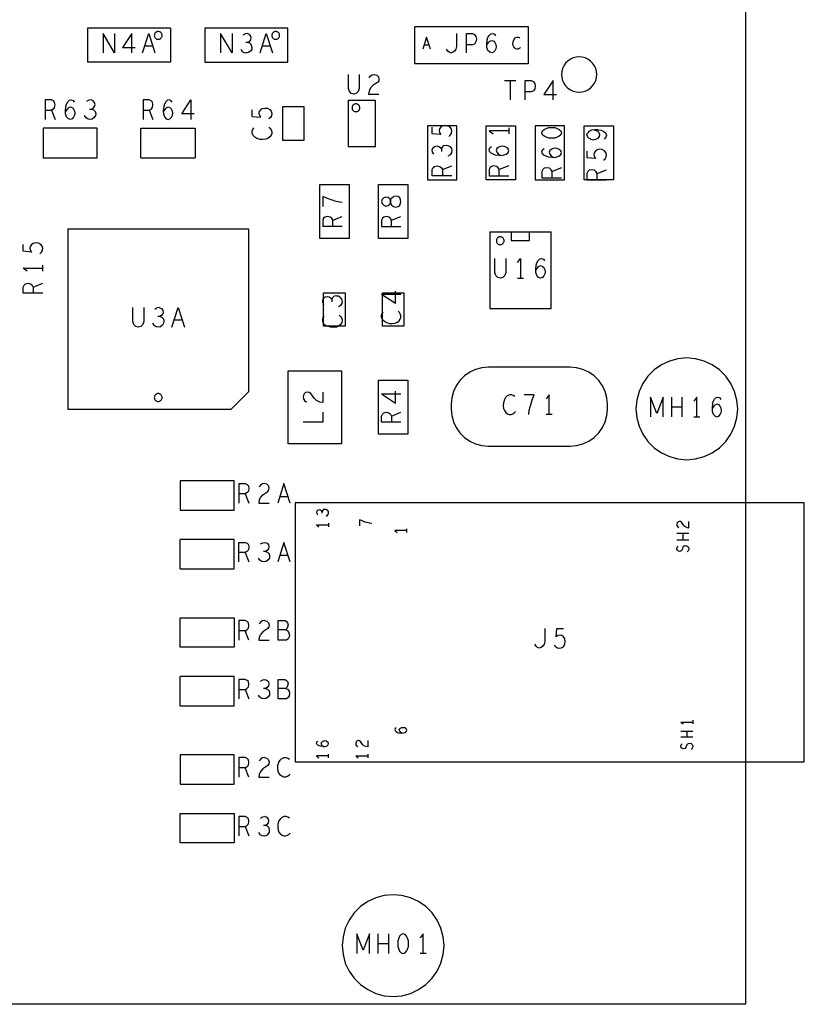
# Model space of a CAD drawing. Extents: x 235 to 565, y 215 to 425.
# Tile 7 of 15: x 398 to 438, y 279 to 330. Entities that reach past the tile are written whole.
import ezdxf

# ---------------------------------------------------------------- set-up
doc = ezdxf.new("R2010")
doc.units = 0
doc.layers.add('RVP8-IFD_G_tassy_art', color=2, linetype='CONTINUOUS')

msp = doc.modelspace()

# ---------------------------------------------------------------- linework, layer by layer
at = {"layer": 'RVP8-IFD_G_tassy_art'}
for points in [[(434.974, 359.439), (434.974, 279.439), (254.974, 279.439), (254.974, 279.439)], [(405.594, 329.309), (401.354, 329.309), (401.354, 327.569)], [(405.594, 329.309), (405.594, 327.569), (401.354, 327.569)], [(402.161, 329.039), (402.161, 328.039)], [(402.744, 328.039), (402.161, 329.039)], [(402.744, 329.039), (402.744, 328.039)], [(403.625, 328.039), (403.625, 329.039), (403.156, 328.322)], [(404.176, 328.039), (404.493, 329.039), (404.809, 328.039)], [(408.744, 329.039), (408.744, 328.039), (408.161, 329.039), (408.161, 328.039)], [(409.561, 328.572), (409.637, 328.622), (409.701, 328.705), (409.726, 328.805), (409.701, 328.905), (409.637, 328.989), (409.523, 329.039), (409.409, 329.022), (409.295, 328.955)], [(410.176, 328.039), (410.493, 329.039), (410.809, 328.039)], [(420.207, 329.039), (420.207, 328.372), (420.182, 328.239), (420.106, 328.139), (420.03, 328.072)], [(420.72, 328.039), (420.72, 329.039), (421.024, 329.039), (421.126, 328.989), (421.202, 328.872), (421.227, 328.739), (421.202, 328.605), (421.138, 328.505), (421.024, 328.455), (420.72, 328.455)], [(421.753, 328.455), (421.842, 328.572), (421.918, 328.639), (422.019, 328.672), (422.108, 328.639), (422.171, 328.572), (422.222, 328.472), (422.234, 328.355), (422.222, 328.255), (422.171, 328.155), (422.095, 328.072), (422.006, 328.039), (421.905, 328.072), (421.816, 328.172), (421.766, 328.322), (421.753, 328.489), (421.778, 328.705), (421.816, 328.822), (421.88, 328.939), (421.968, 329.022), (422.057, 329.039), (422.146, 329.005), (422.209, 328.922)], [(409.764, 328.339), (409.739, 328.455), (409.65, 328.539), (409.561, 328.572), (409.447, 328.572)], [(418.875, 328.232), (418.684, 328.852), (418.492, 328.232)], [(423.284, 328.232), (423.23, 328.253), (423.176, 328.294), (423.13, 328.356), (423.107, 328.418), (423.092, 328.511), (423.1, 328.604), (423.13, 328.707), (423.169, 328.769), (423.222, 328.821), (423.291, 328.852), (423.353, 328.852), (423.406, 328.831), (423.452, 328.8)], [(403.156, 328.322), (403.789, 328.322)], [(404.695, 328.389), (404.29, 328.389)], [(409.194, 328.239), (409.27, 328.122), (409.371, 328.055), (409.485, 328.039)], [(409.764, 328.339), (409.751, 328.239), (409.688, 328.139), (409.587, 328.055), (409.485, 328.039)], [(410.695, 328.389), (410.29, 328.389)], [(418.561, 328.449), (418.806, 328.449)], [(419.928, 328.039), (419.84, 328.072), (419.764, 328.139), (419.7, 328.239)], [(419.928, 328.039), (420.03, 328.072)], [(423.475, 328.325), (423.437, 328.284), (423.391, 328.253), (423.337, 328.232), (423.284, 328.232)], [(415.242, 326.939), (415.242, 326.222), (415.192, 326.072), (415.09, 325.972), (414.964, 325.939), (414.837, 325.972), (414.736, 326.072), (414.685, 326.222), (414.685, 326.939)], [(415.743, 326.772), (415.819, 326.872), (415.908, 326.922), (416.009, 326.939), (416.136, 326.905), (416.224, 326.822), (416.25, 326.722), (416.237, 326.622), (416.186, 326.539), (415.933, 326.372), (415.819, 326.255), (415.743, 326.089), (415.718, 325.939), (416.25, 325.939)], [(422.662, 326.639), (423.245, 326.639)], [(422.954, 326.639), (422.954, 325.639)], [(423.72, 325.639), (423.72, 326.639), (424.024, 326.639), (424.126, 326.589), (424.202, 326.472), (424.227, 326.339), (424.202, 326.205)], [(425.146, 325.639), (425.146, 326.639), (424.677, 325.922), (425.31, 325.922)], [(424.202, 326.205), (424.138, 326.105), (424.024, 326.055), (423.72, 326.055)], [(399.2, 325.639), (399.2, 324.639)], [(399.517, 325.639), (399.2, 325.639)], [(399.682, 325.255), (399.707, 325.389), (399.682, 325.522), (399.618, 325.589), (399.517, 325.639)], [(400.702, 324.855), (400.651, 324.755), (400.575, 324.672), (400.486, 324.639), (400.385, 324.672), (400.296, 324.772), (400.246, 324.922), (400.233, 325.089), (400.258, 325.305), (400.296, 325.422), (400.36, 325.539), (400.448, 325.622), (400.537, 325.639), (400.626, 325.605), (400.689, 325.522)], [(401.468, 325.172), (401.582, 325.172), (401.658, 325.222), (401.722, 325.305), (401.747, 325.405), (401.722, 325.505), (401.658, 325.589), (401.544, 325.639), (401.43, 325.622), (401.316, 325.555)], [(404.2, 325.639), (404.2, 324.639)], [(404.517, 325.122), (404.606, 325.172), (404.682, 325.255), (404.707, 325.389), (404.682, 325.522), (404.618, 325.589), (404.517, 325.639), (404.2, 325.639)], [(405.689, 325.522), (405.626, 325.605), (405.537, 325.639), (405.448, 325.622), (405.36, 325.539), (405.296, 325.422), (405.258, 325.305), (405.233, 325.089), (405.246, 324.922), (405.296, 324.772), (405.385, 324.672), (405.486, 324.639), (405.575, 324.672), (405.651, 324.755), (405.702, 324.855), (405.714, 324.955), (405.702, 325.072), (405.651, 325.172), (405.588, 325.239), (405.499, 325.272), (405.398, 325.239), (405.322, 325.172), (405.233, 325.055)], [(406.81, 324.922), (406.177, 324.922), (406.646, 325.639)], [(406.646, 325.639), (406.646, 324.639)], [(399.2, 325.122), (399.517, 325.122), (399.707, 324.639)], [(399.682, 325.255), (399.606, 325.172), (399.517, 325.122)], [(400.588, 325.239), (400.499, 325.272), (400.398, 325.239), (400.322, 325.172), (400.233, 325.055)], [(400.588, 325.239), (400.651, 325.172), (400.702, 325.072), (400.714, 324.955), (400.702, 324.855)], [(401.582, 325.172), (401.671, 325.139), (401.76, 325.055), (401.785, 324.939), (401.772, 324.839), (401.709, 324.739)], [(404.2, 325.122), (404.517, 325.122), (404.707, 324.639)], [(409.774, 324.797), (410.207, 324.759), (410.14, 324.873), (410.124, 324.961), (410.14, 325.05), (410.207, 325.139), (410.29, 325.202), (410.424, 325.227), (410.557, 325.215), (410.674, 325.151), (410.74, 325.063), (410.774, 324.949), (410.757, 324.835), (410.707, 324.746), (410.624, 324.67)], [(409.774, 324.797), (409.774, 325.139)], [(401.709, 324.739), (401.608, 324.655), (401.506, 324.639), (401.392, 324.655), (401.291, 324.722), (401.215, 324.839)], [(404.094, 322.689), (404.094, 324.189)], [(404.094, 324.189), (406.854, 324.189), (406.854, 322.689)], [(410.324, 323.612), (410.174, 323.625), (410.007, 323.675), (409.907, 323.739), (409.824, 323.827), (409.774, 323.941), (409.774, 324.043), (409.807, 324.131), (409.857, 324.207)], [(410.624, 324.245), (410.69, 324.182), (410.74, 324.106), (410.774, 324.017), (410.774, 323.929), (410.74, 323.84), (410.674, 323.751), (410.574, 323.675), (410.474, 323.637), (410.324, 323.612)], [(419.824, 323.78), (419.907, 323.856), (419.957, 323.945), (419.974, 324.059), (419.94, 324.173), (419.874, 324.261), (419.757, 324.325), (419.624, 324.337), (419.49, 324.312), (419.407, 324.249), (419.34, 324.16), (419.324, 324.071), (419.34, 323.983), (419.407, 323.869), (418.974, 323.907), (418.974, 324.249)], [(422.874, 324.059), (421.874, 324.059), (422.074, 323.907)], [(422.874, 324.211), (422.874, 323.907)], [(426.874, 323.859), (426.907, 323.947)], [(427.44, 324.112), (427.257, 324.112), (427.107, 324.087), (426.974, 324.023), (426.907, 323.947)], [(427.074, 323.631), (427.207, 323.605), (427.324, 323.631), (427.44, 323.694), (427.507, 323.77), (427.524, 323.859), (427.49, 323.96)], [(427.257, 324.112), (427.407, 324.036), (427.49, 323.96)], [(427.44, 324.112), (427.59, 324.087), (427.74, 324.023), (427.84, 323.935)], [(427.84, 323.935), (427.874, 323.833), (427.84, 323.732), (427.757, 323.643)], [(426.874, 323.859), (426.907, 323.757)], [(427.074, 323.631), (426.974, 323.681), (426.907, 323.757)], [(419.057, 322.861), (418.99, 322.975), (418.974, 323.089), (419.024, 323.203), (419.107, 323.267), (419.207, 323.292), (419.307, 323.267), (419.39, 323.203), (419.44, 323.127), (419.44, 323.013)], [(419.44, 323.127), (419.474, 323.216), (419.557, 323.305), (419.674, 323.33), (419.774, 323.317), (419.874, 323.254), (419.957, 323.153), (419.974, 323.051), (419.957, 322.937), (419.89, 322.836), (419.774, 322.76)], [(422.424, 322.798), (422.207, 322.823), (422.09, 322.861), (421.974, 322.925), (421.89, 323.013), (421.874, 323.102), (421.907, 323.191), (421.99, 323.254)], [(422.657, 323.267), (422.557, 323.279), (422.44, 323.267), (422.34, 323.216), (422.274, 323.153), (422.24, 323.064), (422.274, 322.963), (422.34, 322.887), (422.457, 322.798)], [(422.424, 322.798), (422.59, 322.811), (422.74, 322.861), (422.84, 322.95), (422.874, 323.051), (422.84, 323.14), (422.757, 323.216), (422.657, 323.267)], [(425.124, 322.698), (424.907, 322.723), (424.79, 322.761), (424.674, 322.825), (424.59, 322.913), (424.574, 323.002), (424.607, 323.091), (424.69, 323.154)], [(424.974, 323.053), (424.94, 322.964), (424.974, 322.863), (425.04, 322.787), (425.157, 322.698)], [(425.124, 322.698), (425.29, 322.711), (425.44, 322.761), (425.54, 322.85), (425.574, 322.951), (425.54, 323.04), (425.457, 323.116), (425.357, 323.167), (425.257, 323.179), (425.14, 323.167), (425.04, 323.116), (424.974, 323.053)], [(427.724, 322.56), (427.807, 322.636), (427.857, 322.725), (427.874, 322.839), (427.84, 322.953), (427.774, 323.041), (427.657, 323.105), (427.524, 323.117), (427.39, 323.092), (427.307, 323.029), (427.24, 322.94), (427.224, 322.851), (427.24, 322.763), (427.307, 322.649), (426.874, 322.687)], [(426.874, 323.029), (426.874, 322.687)], [(404.094, 322.689), (406.854, 322.689)], [(418.974, 321.765), (418.974, 322.082), (419.024, 322.183), (419.09, 322.247), (419.224, 322.272), (419.357, 322.247), (419.44, 322.171), (419.49, 322.082), (419.49, 321.765)], [(419.49, 322.082), (419.974, 322.272)], [(422.874, 322.272), (422.39, 322.082), (422.34, 322.171), (422.257, 322.247), (422.124, 322.272), (421.99, 322.247), (421.924, 322.183), (421.874, 322.082), (421.874, 321.765), (422.874, 321.765)], [(422.39, 321.765), (422.39, 322.082)], [(425.09, 321.665), (425.09, 321.982), (425.04, 322.071), (424.957, 322.147), (424.824, 322.172), (424.69, 322.147), (424.624, 322.083), (424.574, 321.982), (424.574, 321.665), (425.574, 321.665)], [(425.574, 322.172), (425.09, 321.982)], [(426.924, 321.983), (426.874, 321.882), (426.874, 321.565), (427.874, 321.565)], [(427.39, 321.565), (427.39, 321.882), (427.34, 321.971), (427.257, 322.047), (427.124, 322.072), (426.99, 322.047), (426.924, 321.983)], [(427.39, 321.882), (427.874, 322.072)], [(419.974, 321.765), (418.974, 321.765)], [(413.974, 320.487), (413.807, 320.537), (413.624, 320.601), (413.374, 320.702), (413.374, 320.195)], [(413.974, 320.487), (414.157, 320.449), (414.374, 320.423)], [(416.607, 320.677), (416.49, 320.639), (416.407, 320.55), (416.374, 320.449), (416.407, 320.347), (416.49, 320.259), (416.607, 320.221), (416.724, 320.246), (416.807, 320.309), (416.84, 320.385), (416.89, 320.271), (416.99, 320.195), (417.107, 320.17)], [(416.84, 320.385), (416.84, 320.512), (416.807, 320.588), (416.724, 320.651), (416.607, 320.677)], [(416.84, 320.512), (416.89, 320.626), (416.99, 320.702)], [(416.84, 320.512), (416.84, 320.385)], [(417.107, 320.17), (417.224, 320.195), (417.307, 320.259), (417.357, 320.36), (417.374, 320.449), (417.357, 320.537), (417.307, 320.639), (417.224, 320.702), (417.107, 320.727), (416.99, 320.702)], [(413.89, 319.175), (413.89, 319.492), (413.84, 319.581), (413.757, 319.657), (413.624, 319.682), (413.49, 319.657), (413.424, 319.593), (413.374, 319.492), (413.374, 319.175)], [(413.89, 319.492), (414.374, 319.682)], [(416.757, 319.657), (416.624, 319.682), (416.49, 319.657), (416.424, 319.593), (416.374, 319.492), (416.374, 319.175)], [(416.89, 319.175), (416.89, 319.492), (416.84, 319.581), (416.757, 319.657)], [(416.89, 319.492), (417.374, 319.682)], [(400.364, 319.049), (400.364, 309.829)], [(400.364, 319.049), (409.584, 319.049)], [(409.584, 319.049), (409.584, 310.729), (408.684, 309.829), (400.364, 309.829)], [(414.374, 319.175), (413.374, 319.175)], [(416.374, 319.175), (417.374, 319.175)], [(421.904, 318.899), (421.904, 314.979), (425.044, 314.979), (425.044, 318.899)], [(421.904, 318.899), (425.044, 318.899)], [(423.004, 318.459), (423.944, 318.459), (423.944, 318.889)], [(423.004, 318.889), (423.004, 318.459)], [(398.924, 317.78), (399.007, 317.856), (399.057, 317.945), (399.074, 318.059), (399.04, 318.173), (398.974, 318.261), (398.857, 318.325), (398.724, 318.337), (398.59, 318.312), (398.507, 318.249), (398.44, 318.16), (398.424, 318.071), (398.44, 317.983), (398.507, 317.869), (398.074, 317.907), (398.074, 318.249)], [(422.732, 316.822), (422.682, 316.672), (422.58, 316.572), (422.454, 316.539), (422.327, 316.572), (422.226, 316.672), (422.175, 316.822), (422.175, 317.539)], [(422.732, 317.539), (422.732, 316.822)], [(423.322, 317.339), (423.474, 317.539)], [(423.474, 317.539), (423.474, 316.539)], [(424.506, 316.539), (424.405, 316.572), (424.316, 316.672), (424.266, 316.822), (424.253, 316.989), (424.278, 317.205), (424.316, 317.322), (424.38, 317.439), (424.468, 317.522), (424.557, 317.539), (424.646, 317.505), (424.709, 317.422)], [(398.274, 316.887), (398.074, 317.039), (399.074, 317.039)], [(399.074, 316.887), (399.074, 317.191)], [(424.608, 317.139), (424.519, 317.172), (424.418, 317.139), (424.342, 317.072), (424.253, 316.955)], [(424.608, 317.139), (424.671, 317.072), (424.722, 316.972), (424.734, 316.855), (424.722, 316.755), (424.671, 316.655), (424.595, 316.572), (424.506, 316.539)], [(423.322, 316.539), (423.626, 316.539)], [(398.074, 315.765), (398.074, 316.082), (398.124, 316.183), (398.19, 316.247), (398.324, 316.272), (398.457, 316.247), (398.54, 316.171), (398.59, 316.082), (398.59, 315.765)], [(398.59, 316.082), (399.074, 316.272)], [(399.074, 315.765), (398.074, 315.765)], [(413.457, 315.171), (413.39, 315.285), (413.374, 315.399), (413.424, 315.513), (413.507, 315.577), (413.607, 315.602), (413.707, 315.577), (413.79, 315.513), (413.84, 315.437), (413.84, 315.323)], [(413.84, 315.437), (413.874, 315.526), (413.957, 315.615)], [(414.074, 315.64), (413.957, 315.615)], [(414.074, 315.64), (414.174, 315.627), (414.274, 315.564)], [(414.374, 315.361), (414.357, 315.463), (414.274, 315.564)], [(417.09, 315.232), (416.374, 315.701)], [(417.374, 315.701), (416.374, 315.701)], [(417.09, 315.232), (417.09, 315.865)], [(404.232, 315.039), (404.232, 314.322), (404.182, 314.172), (404.08, 314.072), (403.954, 314.039), (403.827, 314.072), (403.726, 314.172), (403.675, 314.322), (403.675, 315.039)], [(404.796, 314.955), (404.91, 315.022)], [(405.024, 315.039), (404.91, 315.022)], [(405.024, 315.039), (405.138, 314.989), (405.202, 314.905), (405.227, 314.805), (405.202, 314.705)], [(405.677, 314.039), (405.994, 315.039), (406.31, 314.039)], [(414.374, 315.361), (414.357, 315.247), (414.29, 315.146), (414.174, 315.07)], [(405.202, 314.705), (405.138, 314.622), (405.062, 314.572), (404.948, 314.572)], [(405.062, 314.572), (405.151, 314.539)], [(405.151, 314.539), (405.24, 314.455), (405.265, 314.339), (405.252, 314.239)], [(406.196, 314.389), (405.791, 314.389)], [(413.774, 314.025), (413.607, 314.075), (413.507, 314.139), (413.424, 314.227), (413.374, 314.341), (413.374, 314.443), (413.407, 314.531), (413.457, 314.607)], [(414.224, 314.645), (414.29, 314.582), (414.34, 314.506), (414.374, 314.417), (414.374, 314.329), (414.34, 314.24), (414.274, 314.151), (414.174, 314.075), (414.074, 314.037)], [(416.774, 314.225), (416.607, 314.275), (416.507, 314.339), (416.424, 314.427), (416.374, 314.541), (416.374, 314.643), (416.407, 314.731), (416.457, 314.807)], [(417.174, 314.275), (417.274, 314.351), (417.34, 314.44), (417.374, 314.529), (417.374, 314.617), (417.34, 314.706), (417.29, 314.782), (417.224, 314.845)], [(405.252, 314.239), (405.189, 314.139), (405.088, 314.055), (404.986, 314.039), (404.872, 314.055), (404.771, 314.122), (404.695, 314.239)], [(414.074, 314.037), (413.924, 314.012), (413.774, 314.025)], [(416.774, 314.225), (416.924, 314.212), (417.074, 314.237)], [(417.174, 314.275), (417.074, 314.237)], [(421.836, 311.989), (421.507, 311.96), (421.187, 311.874), (420.886, 311.734), (420.615, 311.544), (420.381, 311.31), (420.191, 311.039), (420.051, 310.739), (419.965, 310.419), (419.936, 310.089)], [(426.016, 311.989), (421.836, 311.989)], [(427.916, 310.089), (427.888, 310.419), (427.802, 310.739), (427.662, 311.039), (427.472, 311.31), (427.238, 311.544), (426.966, 311.734), (426.666, 311.874), (426.346, 311.96), (426.016, 311.989)], [(411.614, 308.069), (411.614, 311.809), (414.334, 311.809)], [(414.334, 311.809), (414.334, 308.069), (411.614, 308.069)], [(413.374, 310.715), (413.374, 310.183), (413.224, 310.208), (413.057, 310.284), (412.94, 310.398), (412.774, 310.651), (412.69, 310.702), (412.59, 310.715), (412.49, 310.689), (412.407, 310.601), (412.374, 310.474), (412.39, 310.373), (412.44, 310.284), (412.54, 310.208)], [(417.09, 310.132), (416.374, 310.601)], [(417.374, 310.601), (416.374, 310.601)], [(417.09, 310.132), (417.09, 310.765)], [(422.919, 310.569), (422.805, 310.519), (422.716, 310.435), (422.653, 310.335), (422.602, 310.169), (422.59, 310.019), (422.615, 309.869), (422.653, 309.769), (422.729, 309.669), (422.818, 309.602), (422.906, 309.569), (422.995, 309.569), (423.084, 309.602), (423.16, 309.652), (423.223, 309.719)], [(423.185, 310.485), (423.109, 310.535), (423.021, 310.569), (422.919, 310.569)], [(423.901, 309.569), (423.926, 309.785), (423.964, 309.969), (424.015, 310.135), (424.078, 310.319), (424.18, 310.569), (423.673, 310.569)], [(424.946, 309.569), (424.946, 310.569), (424.794, 310.369)], [(430.114, 310.459), (430.114, 309.459)], [(430.444, 309.625), (430.114, 310.459)], [(430.773, 310.459), (430.444, 309.625)], [(430.773, 309.459), (430.773, 310.459)], [(431.198, 310.459), (431.198, 309.459)], [(431.73, 309.459), (431.73, 310.459)], [(432.484, 309.459), (432.484, 310.459), (432.332, 310.259)], [(433.288, 310.125), (433.326, 310.242), (433.39, 310.359), (433.478, 310.442), (433.567, 310.459), (433.656, 310.425), (433.719, 310.342)], [(419.936, 310.089), (419.936, 309.849)], [(419.936, 309.849), (419.965, 309.519), (420.051, 309.199), (420.191, 308.899), (420.381, 308.627), (420.615, 308.393), (420.886, 308.203), (421.187, 308.063), (421.507, 307.978), (421.836, 307.949), (426.016, 307.949)], [(426.016, 307.949), (426.346, 307.978), (426.666, 308.063), (426.966, 308.203), (427.238, 308.393), (427.472, 308.627), (427.662, 308.899), (427.802, 309.199), (427.888, 309.519), (427.916, 309.849), (427.916, 310.089)], [(431.198, 309.959), (431.73, 309.959)], [(433.288, 310.125), (433.263, 309.909), (433.276, 309.742), (433.326, 309.592), (433.415, 309.492), (433.516, 309.459), (433.605, 309.492), (433.681, 309.575), (433.732, 309.675), (433.744, 309.775), (433.732, 309.892), (433.681, 309.992), (433.618, 310.059), (433.529, 310.092), (433.428, 310.059), (433.352, 309.992), (433.263, 309.875)], [(413.374, 309.682), (413.374, 309.175), (412.374, 309.175)], [(416.374, 309.175), (416.374, 309.492), (416.424, 309.593), (416.49, 309.657), (416.624, 309.682), (416.757, 309.657), (416.84, 309.581), (416.89, 309.492), (416.89, 309.175)], [(416.89, 309.492), (417.374, 309.682)], [(425.098, 309.569), (424.794, 309.569)], [(432.332, 309.459), (432.636, 309.459)], [(417.374, 309.175), (416.374, 309.175)], [(409.1, 306.039), (409.417, 306.039), (409.518, 305.989), (409.582, 305.922), (409.607, 305.789), (409.582, 305.655), (409.506, 305.572), (409.417, 305.522), (409.1, 305.522)], [(409.1, 306.039), (409.1, 305.039)], [(410.133, 305.189), (410.209, 305.355), (410.323, 305.472), (410.576, 305.639), (410.627, 305.722), (410.64, 305.822), (410.614, 305.922), (410.526, 306.005), (410.399, 306.039), (410.298, 306.022), (410.209, 305.972), (410.133, 305.872)], [(411.71, 305.039), (411.394, 306.039), (411.077, 305.039)], [(409.417, 305.522), (409.607, 305.039)], [(411.191, 305.389), (411.596, 305.389)], [(410.133, 305.189), (410.108, 305.039)], [(410.108, 305.039), (410.64, 305.039)], [(411.974, 305.049), (411.974, 291.829)], [(437.974, 291.829), (437.974, 305.049), (411.974, 305.049)], [(413.556, 304.38), (413.629, 304.426), (413.67, 304.487), (413.68, 304.556), (413.67, 304.618), (413.618, 304.679), (413.556, 304.717), (413.494, 304.725), (413.422, 304.71), (413.37, 304.656), (413.35, 304.602), (413.319, 304.648), (413.267, 304.687), (413.205, 304.702), (413.143, 304.687), (413.091, 304.648), (413.06, 304.579), (413.071, 304.51), (413.112, 304.441)], [(413.35, 304.533), (413.35, 304.602)], [(413.06, 303.929), (413.184, 303.837)], [(413.06, 303.929), (413.68, 303.929)], [(413.68, 304.021), (413.68, 303.837)], [(415.26, 304.192), (415.26, 303.885)], [(415.415, 304.131), (415.26, 304.192)], [(415.415, 304.131), (415.529, 304.092), (415.632, 304.062), (415.746, 304.039), (415.88, 304.023)], [(431.595, 304.11), (431.533, 304.094), (431.481, 304.041), (431.46, 303.964), (431.471, 303.903), (431.502, 303.849), (431.564, 303.803)], [(431.812, 303.918), (431.708, 304.071), (431.657, 304.102), (431.595, 304.11)], [(431.812, 303.918), (431.884, 303.849), (431.987, 303.803), (432.08, 303.788)], [(432.08, 303.788), (432.08, 304.11)], [(417.68, 303.639), (417.06, 303.639), (417.184, 303.547)], [(417.68, 303.547), (417.68, 303.731)], [(432.08, 303.49), (431.46, 303.49)], [(431.77, 303.49), (431.77, 303.168)], [(406.094, 301.689), (406.094, 303.189)], [(408.854, 301.689), (408.854, 303.189), (406.094, 303.189)], [(409.1, 303.039), (409.417, 303.039), (409.518, 302.989), (409.582, 302.922), (409.607, 302.789), (409.582, 302.655), (409.506, 302.572), (409.417, 302.522), (409.1, 302.522)], [(409.1, 302.039), (409.1, 303.039)], [(410.196, 302.955), (410.31, 303.022), (410.424, 303.039), (410.538, 302.989)], [(410.538, 302.989), (410.602, 302.905), (410.627, 302.805), (410.602, 302.705)], [(411.71, 302.039), (411.394, 303.039), (411.077, 302.039)], [(431.46, 303.168), (432.08, 303.168)], [(431.853, 302.854), (431.791, 302.816), (431.75, 302.747), (431.729, 302.655), (431.688, 302.601), (431.615, 302.578), (431.543, 302.594), (431.491, 302.632), (431.46, 302.686), (431.46, 302.739), (431.481, 302.793), (431.533, 302.839)], [(431.853, 302.854), (431.925, 302.87), (431.998, 302.847)], [(431.998, 302.847), (432.049, 302.801), (432.08, 302.739), (432.08, 302.678), (432.049, 302.609)], [(409.417, 302.522), (409.607, 302.039)], [(410.602, 302.705), (410.538, 302.622), (410.462, 302.572), (410.348, 302.572)], [(410.462, 302.572), (410.551, 302.539)], [(410.551, 302.539), (410.64, 302.455), (410.665, 302.339), (410.652, 302.239)], [(411.191, 302.389), (411.596, 302.389)], [(432.049, 302.609), (431.998, 302.548)], [(410.652, 302.239), (410.589, 302.139), (410.488, 302.055), (410.386, 302.039), (410.272, 302.055), (410.171, 302.122), (410.095, 302.239)], [(406.094, 301.689), (408.854, 301.689)], [(408.854, 297.689), (406.094, 297.689), (406.094, 299.189)], [(406.094, 299.189), (408.854, 299.189), (408.854, 297.689)], [(409.417, 298.522), (409.506, 298.572), (409.582, 298.655), (409.607, 298.789), (409.582, 298.922), (409.518, 298.989), (409.417, 299.039), (409.1, 299.039), (409.1, 298.039)], [(410.399, 299.039), (410.526, 299.005), (410.614, 298.922), (410.64, 298.822), (410.627, 298.722), (410.576, 298.639), (410.323, 298.472), (410.209, 298.355), (410.133, 298.189), (410.108, 298.039), (410.64, 298.039)], [(410.399, 299.039), (410.298, 299.022), (410.209, 298.972), (410.133, 298.872)], [(411.52, 298.039), (411.102, 298.039), (411.102, 299.039), (411.444, 299.039), (411.533, 298.989), (411.584, 298.922), (411.609, 298.822), (411.584, 298.705), (411.546, 298.622), (411.495, 298.572), (411.102, 298.572)], [(409.607, 298.039), (409.417, 298.522), (409.1, 298.522)], [(411.495, 298.572), (411.584, 298.539)], [(411.685, 298.322), (411.66, 298.205), (411.609, 298.105), (411.52, 298.039)], [(411.685, 298.322), (411.66, 298.439), (411.584, 298.539)], [(424.717, 298.639), (424.717, 297.972), (424.692, 297.839), (424.616, 297.739), (424.54, 297.672), (424.438, 297.639), (424.35, 297.672), (424.274, 297.739), (424.21, 297.839)], [(425.205, 297.789), (425.281, 297.705), (425.37, 297.655), (425.484, 297.639), (425.598, 297.672), (425.686, 297.739), (425.75, 297.855), (425.762, 297.989), (425.737, 298.122), (425.674, 298.205), (425.585, 298.272), (425.496, 298.289), (425.408, 298.272), (425.294, 298.205), (425.332, 298.639), (425.674, 298.639)], [(406.094, 294.689), (406.094, 296.189)], [(408.854, 294.689), (408.854, 296.189), (406.094, 296.189)], [(409.1, 296.039), (409.1, 295.039)], [(409.417, 295.522), (409.506, 295.572), (409.582, 295.655), (409.607, 295.789), (409.582, 295.922), (409.518, 295.989), (409.417, 296.039), (409.1, 296.039)], [(410.196, 295.955), (410.31, 296.022), (410.424, 296.039), (410.538, 295.989), (410.602, 295.905), (410.627, 295.805), (410.602, 295.705), (410.538, 295.622), (410.462, 295.572), (410.348, 295.572)], [(411.52, 295.039), (411.102, 295.039), (411.102, 296.039), (411.444, 296.039), (411.533, 295.989), (411.584, 295.922), (411.609, 295.822), (411.584, 295.705), (411.546, 295.622), (411.495, 295.572), (411.102, 295.572)], [(409.1, 295.522), (409.417, 295.522), (409.607, 295.039)], [(410.462, 295.572), (410.551, 295.539), (410.64, 295.455), (410.665, 295.339), (410.652, 295.239), (410.589, 295.139), (410.488, 295.055), (410.386, 295.039), (410.272, 295.055), (410.171, 295.122), (410.095, 295.239)], [(411.495, 295.572), (411.584, 295.539), (411.66, 295.439), (411.685, 295.322), (411.66, 295.205), (411.609, 295.105), (411.52, 295.039)], [(406.094, 294.689), (408.854, 294.689)], [(431.66, 293.859), (431.784, 293.767)], [(431.66, 293.859), (432.28, 293.859)], [(432.28, 293.951), (432.28, 293.767)], [(417.133, 293.569), (417.081, 293.531), (417.06, 293.477), (417.071, 293.423), (417.122, 293.37), (417.195, 293.331), (417.267, 293.308), (417.401, 293.293)], [(417.422, 293.293), (417.35, 293.347), (417.308, 293.393), (417.288, 293.454), (417.308, 293.508), (417.35, 293.546), (417.412, 293.577), (417.484, 293.584), (417.546, 293.577)], [(417.401, 293.293), (417.505, 293.301), (417.598, 293.331), (417.66, 293.385), (417.68, 293.446), (417.66, 293.5), (417.608, 293.546), (417.546, 293.577)], [(431.66, 293.4), (432.28, 293.4)], [(431.97, 293.4), (431.97, 293.078)], [(413.267, 292.618), (413.195, 292.641), (413.122, 292.68), (413.071, 292.733), (413.06, 292.787), (413.081, 292.841), (413.133, 292.879)], [(413.308, 292.818), (413.288, 292.764), (413.308, 292.703), (413.35, 292.657), (413.422, 292.603)], [(413.401, 292.603), (413.505, 292.611), (413.598, 292.641), (413.66, 292.695), (413.68, 292.756), (413.66, 292.81), (413.608, 292.856), (413.546, 292.887), (413.484, 292.894), (413.412, 292.887), (413.35, 292.856), (413.308, 292.818)], [(415.68, 292.91), (415.68, 292.588), (415.587, 292.603), (415.484, 292.649), (415.412, 292.718), (415.308, 292.871), (415.257, 292.902), (415.195, 292.91), (415.133, 292.894), (415.081, 292.841), (415.06, 292.764), (415.071, 292.703), (415.102, 292.649), (415.164, 292.603)], [(432.28, 293.078), (431.66, 293.078)], [(431.991, 292.726), (431.95, 292.657), (431.929, 292.565), (431.888, 292.511), (431.815, 292.488), (431.743, 292.504), (431.691, 292.542), (431.66, 292.596), (431.66, 292.649), (431.681, 292.703), (431.733, 292.749)], [(431.991, 292.726), (432.053, 292.764), (432.125, 292.78), (432.198, 292.757), (432.249, 292.711), (432.28, 292.649), (432.28, 292.588), (432.249, 292.519), (432.198, 292.458)], [(413.401, 292.603), (413.267, 292.618)], [(406.094, 292.189), (406.094, 290.689), (408.854, 290.689)], [(408.854, 290.689), (408.854, 292.189), (406.094, 292.189)], [(409.417, 291.522), (409.506, 291.572), (409.582, 291.655), (409.607, 291.789), (409.582, 291.922), (409.518, 291.989), (409.417, 292.039), (409.1, 292.039), (409.1, 291.039)], [(410.399, 292.039), (410.526, 292.005), (410.614, 291.922), (410.64, 291.822), (410.627, 291.722), (410.576, 291.639), (410.323, 291.472), (410.209, 291.355), (410.133, 291.189), (410.108, 291.039), (410.64, 291.039)], [(410.399, 292.039), (410.298, 292.022), (410.209, 291.972), (410.133, 291.872)], [(411.394, 291.039), (411.305, 291.072), (411.216, 291.139), (411.14, 291.239), (411.102, 291.339), (411.077, 291.489), (411.09, 291.639), (411.14, 291.805), (411.204, 291.905), (411.292, 291.989), (411.406, 292.039), (411.508, 292.039), (411.596, 292.005), (411.672, 291.955)], [(411.974, 291.829), (437.974, 291.829)], [(413.68, 292.129), (413.06, 292.129), (413.184, 292.037)], [(413.68, 292.037), (413.68, 292.221)], [(415.06, 292.129), (415.184, 292.037)], [(415.06, 292.129), (415.68, 292.129)], [(415.68, 292.221), (415.68, 292.037)], [(409.607, 291.039), (409.417, 291.522), (409.1, 291.522)], [(411.71, 291.189), (411.647, 291.122), (411.571, 291.072), (411.482, 291.039), (411.394, 291.039)], [(409.1, 289.039), (409.1, 288.039)], [(409.417, 288.522), (409.506, 288.572), (409.582, 288.655), (409.607, 288.789), (409.582, 288.922), (409.518, 288.989), (409.417, 289.039), (409.1, 289.039)], [(410.196, 288.955), (410.31, 289.022), (410.424, 289.039)], [(410.538, 288.622), (410.602, 288.705), (410.627, 288.805), (410.602, 288.905), (410.538, 288.989), (410.424, 289.039)], [(411.14, 288.805), (411.09, 288.639), (411.077, 288.489), (411.102, 288.339), (411.14, 288.239), (411.216, 288.139), (411.305, 288.072), (411.394, 288.039), (411.482, 288.039), (411.571, 288.072), (411.647, 288.122), (411.71, 288.189)], [(411.672, 288.955), (411.596, 289.005), (411.508, 289.039), (411.406, 289.039), (411.292, 288.989), (411.204, 288.905), (411.14, 288.805)], [(409.1, 288.522), (409.417, 288.522), (409.607, 288.039)], [(410.095, 288.239), (410.171, 288.122), (410.272, 288.055), (410.386, 288.039), (410.488, 288.055), (410.589, 288.139), (410.652, 288.239), (410.665, 288.339), (410.64, 288.455), (410.551, 288.539), (410.462, 288.572)], [(410.538, 288.622), (410.462, 288.572), (410.348, 288.572)], [(415.773, 283.039), (415.444, 282.205), (415.114, 283.039), (415.114, 282.039)], [(415.773, 282.039), (415.773, 283.039)], [(416.198, 283.039), (416.198, 282.039)], [(416.73, 283.039), (416.73, 282.039)], [(418.504, 282.039), (418.504, 283.039), (418.352, 282.839)], [(416.198, 282.539), (416.73, 282.539)], [(418.656, 282.039), (418.352, 282.039)]]:
    msp.add_lwpolyline(points, dxfattribs=at)
for points in [[(405.174, 328.939), (405.171, 328.973), (405.162, 329.007), (405.147, 329.039), (405.127, 329.067), (405.102, 329.092), (405.074, 329.112), (405.042, 329.127), (405.008, 329.136), (404.974, 329.139), (404.939, 329.136), (404.905, 329.127), (404.874, 329.112), (404.845, 329.092), (404.821, 329.067), (404.801, 329.039), (404.786, 329.007), (404.777, 328.973), (404.774, 328.939), (404.777, 328.904), (404.786, 328.87), (404.801, 328.839), (404.821, 328.81), (404.845, 328.786), (404.874, 328.766), (404.905, 328.751), (404.939, 328.742), (404.974, 328.739), (405.008, 328.742), (405.042, 328.751), (405.074, 328.766), (405.102, 328.786), (405.127, 328.81), (405.147, 328.839), (405.162, 328.87), (405.171, 328.904), (405.174, 328.939)], [(407.354, 329.309), (407.354, 327.569), (411.594, 327.569), (411.594, 329.309), (407.354, 329.309)], [(411.174, 328.939), (411.171, 328.973), (411.162, 329.007), (411.147, 329.039), (411.127, 329.067), (411.102, 329.092), (411.074, 329.112), (411.042, 329.127), (411.008, 329.136), (410.974, 329.139), (410.939, 329.136), (410.905, 329.127), (410.874, 329.112), (410.845, 329.092), (410.821, 329.067), (410.801, 329.039), (410.786, 329.007), (410.777, 328.973), (410.774, 328.939), (410.777, 328.904), (410.786, 328.87), (410.801, 328.839), (410.821, 328.81), (410.845, 328.786), (410.874, 328.766), (410.905, 328.751), (410.939, 328.742), (410.974, 328.739), (411.008, 328.742), (411.042, 328.751), (411.074, 328.766), (411.102, 328.786), (411.127, 328.81), (411.147, 328.839), (411.162, 328.87), (411.171, 328.904), (411.174, 328.939), (411.174, 328.939)], [(423.864, 327.479), (418.084, 327.479), (418.084, 329.399), (423.864, 329.399), (423.864, 327.479)], [(427.374, 326.939), (427.36, 327.095), (427.319, 327.247), (427.253, 327.389), (427.163, 327.517), (427.052, 327.628), (426.924, 327.718), (426.782, 327.784), (426.63, 327.825), (426.474, 327.839), (426.317, 327.825), (426.166, 327.784), (426.024, 327.718), (425.895, 327.628), (425.784, 327.517), (425.694, 327.389), (425.628, 327.247), (425.587, 327.095), (425.574, 326.939), (425.587, 326.782), (425.628, 326.631), (425.694, 326.489), (425.784, 326.36), (425.895, 326.249), (426.024, 326.159), (426.166, 326.093), (426.317, 326.052), (426.474, 326.039), (426.63, 326.052), (426.782, 326.093), (426.924, 326.159), (427.052, 326.249), (427.163, 326.36), (427.253, 326.489), (427.319, 326.631), (427.36, 326.782), (427.374, 326.939)], [(416.064, 325.619), (414.684, 325.619), (414.684, 323.259), (416.064, 323.259), (416.064, 325.619)], [(411.324, 323.589), (412.424, 323.589), (412.424, 325.289), (411.324, 325.289), (411.324, 323.589)], [(415.274, 325.239), (415.271, 325.273), (415.262, 325.307), (415.247, 325.339), (415.227, 325.367), (415.202, 325.392), (415.174, 325.412), (415.142, 325.427), (415.108, 325.436), (415.074, 325.439), (415.039, 325.436), (415.005, 325.427), (414.974, 325.412), (414.945, 325.392), (414.921, 325.367), (414.901, 325.339), (414.886, 325.307), (414.877, 325.273), (414.874, 325.239), (414.877, 325.204), (414.886, 325.17), (414.901, 325.139), (414.921, 325.11), (414.945, 325.086), (414.974, 325.066), (415.005, 325.051), (415.039, 325.042), (415.074, 325.039), (415.108, 325.042), (415.142, 325.051), (415.174, 325.066), (415.202, 325.086), (415.227, 325.11), (415.247, 325.139), (415.262, 325.17), (415.271, 325.204), (415.274, 325.239)], [(399.094, 322.689), (401.854, 322.689), (401.854, 324.189), (399.094, 324.189), (399.094, 322.689)], [(418.724, 321.559), (420.224, 321.559), (420.224, 324.319), (418.724, 324.319), (418.724, 321.559)], [(421.724, 321.559), (421.724, 324.319), (423.224, 324.319), (423.224, 321.559), (421.724, 321.559)], [(424.224, 321.559), (425.724, 321.559), (425.724, 324.319), (424.224, 324.319), (424.224, 321.559)], [(425.074, 323.68), (424.924, 323.693), (424.79, 323.731), (424.69, 323.781), (424.607, 323.857), (424.574, 323.959), (424.607, 324.06), (424.69, 324.136), (424.79, 324.187), (424.924, 324.225), (425.074, 324.237), (425.224, 324.225), (425.357, 324.187), (425.457, 324.136), (425.54, 324.06), (425.574, 323.959), (425.54, 323.857), (425.457, 323.781), (425.357, 323.731), (425.224, 323.693), (425.074, 323.68)], [(426.724, 321.559), (426.724, 324.319), (428.224, 324.319), (428.224, 321.559), (426.724, 321.559)], [(414.724, 318.559), (413.224, 318.559), (413.224, 321.319), (414.724, 321.319), (414.724, 318.559)], [(416.224, 318.559), (416.224, 321.319), (417.724, 321.319), (417.724, 318.559), (416.224, 318.559)], [(422.644, 318.449), (422.641, 318.483), (422.632, 318.517), (422.617, 318.549), (422.597, 318.577), (422.572, 318.602), (422.544, 318.622), (422.512, 318.637), (422.478, 318.646), (422.444, 318.649), (422.409, 318.646), (422.375, 318.637), (422.344, 318.622), (422.315, 318.602), (422.291, 318.577), (422.271, 318.549), (422.256, 318.517), (422.247, 318.483), (422.244, 318.449), (422.247, 318.414), (422.256, 318.38), (422.271, 318.349), (422.291, 318.32), (422.315, 318.296), (422.344, 318.276), (422.375, 318.261), (422.409, 318.252), (422.444, 318.249), (422.478, 318.252), (422.512, 318.261), (422.544, 318.276), (422.572, 318.296), (422.597, 318.32), (422.617, 318.349), (422.632, 318.38), (422.641, 318.414), (422.644, 318.449)], [(414.524, 314.089), (413.424, 314.089), (413.424, 315.789), (414.524, 315.789), (414.524, 314.089)], [(416.424, 314.089), (416.424, 315.789), (417.524, 315.789), (417.524, 314.089), (416.424, 314.089)], [(434.574, 309.859), (434.534, 310.31), (434.417, 310.748), (434.225, 311.159), (433.965, 311.53), (433.645, 311.85), (433.274, 312.11), (432.863, 312.302), (432.425, 312.419), (431.974, 312.459), (431.522, 312.419), (431.084, 312.302), (430.674, 312.11), (430.302, 311.85), (429.982, 311.53), (429.722, 311.159), (429.531, 310.748), (429.413, 310.31), (429.374, 309.859), (429.413, 309.407), (429.531, 308.969), (429.722, 308.559), (429.982, 308.187), (430.302, 307.867), (430.674, 307.607), (431.084, 307.416), (431.522, 307.298), (431.974, 307.259), (432.425, 307.298), (432.863, 307.416), (433.274, 307.607), (433.645, 307.867), (433.965, 308.187), (434.225, 308.559), (434.417, 308.969), (434.534, 309.407), (434.574, 309.859)], [(416.224, 308.559), (416.224, 311.319), (417.724, 311.319), (417.724, 308.559), (416.224, 308.559)], [(405.174, 310.439), (405.171, 310.473), (405.162, 310.507), (405.147, 310.539), (405.127, 310.567), (405.102, 310.592), (405.074, 310.612), (405.042, 310.627), (405.008, 310.636), (404.974, 310.639), (404.939, 310.636), (404.905, 310.627), (404.874, 310.612), (404.845, 310.592), (404.821, 310.567), (404.801, 310.539), (404.786, 310.507), (404.777, 310.473), (404.774, 310.439), (404.777, 310.404), (404.786, 310.37), (404.801, 310.339), (404.821, 310.31), (404.845, 310.286), (404.874, 310.266), (404.905, 310.251), (404.939, 310.242), (404.974, 310.239), (405.008, 310.242), (405.042, 310.251), (405.074, 310.266), (405.102, 310.286), (405.127, 310.31), (405.147, 310.339), (405.162, 310.37), (405.171, 310.404), (405.174, 310.439)], [(406.094, 304.689), (408.854, 304.689), (408.854, 306.189), (406.094, 306.189), (406.094, 304.689)], [(408.854, 287.689), (406.094, 287.689), (406.094, 289.189), (408.854, 289.189), (408.854, 287.689)], [(419.574, 282.439), (419.534, 282.89), (419.417, 283.328), (419.225, 283.739), (418.965, 284.11), (418.645, 284.43), (418.274, 284.69), (417.863, 284.882), (417.425, 284.999), (416.974, 285.039), (416.522, 284.999), (416.084, 284.882), (415.674, 284.69), (415.302, 284.43), (414.982, 284.11), (414.722, 283.739), (414.531, 283.328), (414.413, 282.89), (414.374, 282.439), (414.413, 281.987), (414.531, 281.549), (414.722, 281.139), (414.982, 280.767), (415.302, 280.447), (415.674, 280.187), (416.084, 279.996), (416.522, 279.878), (416.974, 279.839), (417.425, 279.878), (417.863, 279.996), (418.274, 280.187), (418.645, 280.447), (418.965, 280.767), (419.225, 281.139), (419.417, 281.549), (419.534, 281.987), (419.574, 282.439)], [(417.75, 282.689), (417.712, 282.822), (417.661, 282.922), (417.585, 283.005), (417.484, 283.039), (417.382, 283.005), (417.306, 282.922), (417.256, 282.822), (417.218, 282.689), (417.205, 282.539), (417.218, 282.389), (417.256, 282.255), (417.306, 282.155), (417.382, 282.072), (417.484, 282.039), (417.585, 282.072), (417.661, 282.155), (417.712, 282.255), (417.75, 282.389), (417.762, 282.539), (417.75, 282.689)]]:
    msp.add_lwpolyline(points, close=True, dxfattribs=at)

doc.saveas('drawing.dxf')
